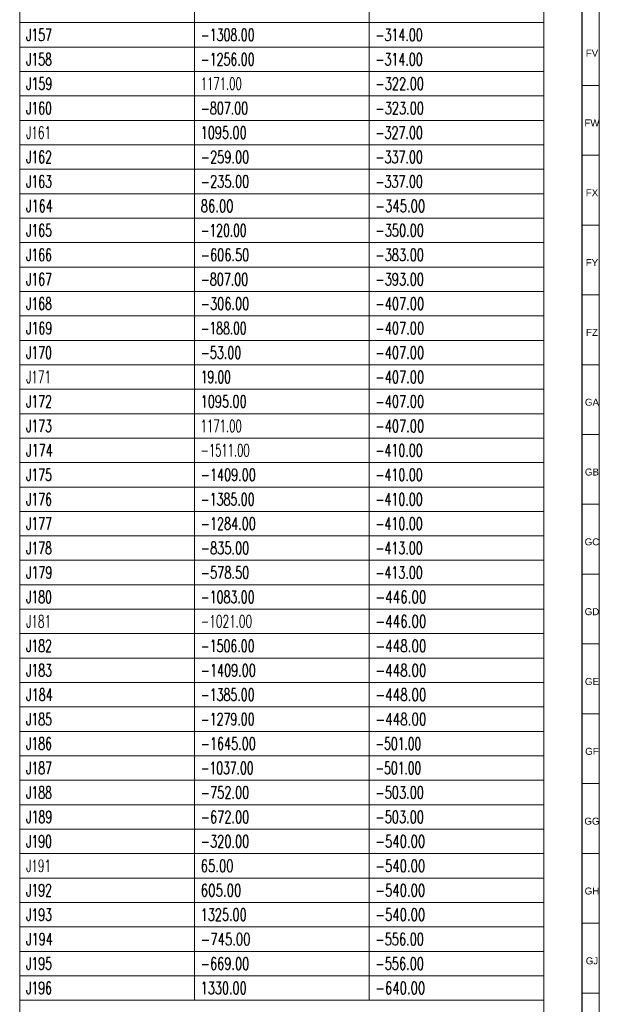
# Model space of a CAD drawing. Header units: millimetres. Extents: x -34 to 6620, y -230 to 4700.
# Tile 182 of 216: x 6452 to 6618, y 1147 to 1429. Entities that reach past the tile are written whole.
import ezdxf

# ---------------------------------------------------------------- set-up
doc = ezdxf.new("R2010")
doc.units = ezdxf.units.MM
doc.layers.add('1', color=7, linetype='Continuous', true_color=0xffffff)
doc.styles.add('Arial Unicode MS', font='Arial Unicode MS')
doc.styles.add('latin_extended', font='simplex.shx')

# ---------------------------------------------------------------- blocks, each defined once
blk = doc.blocks.new('TabularNote4')
at = {"layer": '1', "color": 163, "linetype": 'Continuous', "lineweight": 18}
for p, q in [((6452.106456, 1434.962114), (6452.106456, 1427.962114)), ((6502.106456, 1434.962114), (6502.106456, 1427.962114)), ((6552.106456, 1434.962114), (6552.106456, 1427.962114)), ((6602.106456, 1434.962114), (6602.106456, 1427.962114)), ((6452.106456, 1427.962114), (6502.106456, 1427.962114)), ((6452.106456, 1427.962114), (6452.106456, 1420.962114)), ((6502.106456, 1427.962114), (6552.106456, 1427.962114)), ((6502.106456, 1427.962114), (6502.106456, 1420.962114)), ((6552.106456, 1427.962114), (6602.106456, 1427.962114)), ((6552.106456, 1427.962114), (6552.106456, 1420.962114)), ((6602.106456, 1427.962114), (6602.106456, 1420.962114)), ((6452.106456, 1420.962114), (6502.106456, 1420.962114)), ((6452.106456, 1420.962114), (6452.106456, 1413.962114)), ((6502.106456, 1420.962114), (6552.106456, 1420.962114)), ((6502.106456, 1420.962114), (6502.106456, 1413.962114)), ((6552.106456, 1420.962114), (6602.106456, 1420.962114)), ((6552.106456, 1420.962114), (6552.106456, 1413.962114)), ((6602.106456, 1420.962114), (6602.106456, 1413.962114)), ((6452.106456, 1413.962114), (6502.106456, 1413.962114)), ((6452.106456, 1413.962114), (6452.106456, 1406.962114)), ((6502.106456, 1413.962114), (6552.106456, 1413.962114)), ((6502.106456, 1413.962114), (6502.106456, 1406.962114)), ((6552.106456, 1413.962114), (6602.106456, 1413.962114)), ((6552.106456, 1413.962114), (6552.106456, 1406.962114)), ((6602.106456, 1413.962114), (6602.106456, 1406.962114)), ((6452.106456, 1406.962114), (6502.106456, 1406.962114)), ((6452.106456, 1406.962114), (6452.106456, 1399.962114)), ((6502.106456, 1406.962114), (6552.106456, 1406.962114)), ((6502.106456, 1406.962114), (6502.106456, 1399.962114)), ((6552.106456, 1406.962114), (6602.106456, 1406.962114)), ((6552.106456, 1406.962114), (6552.106456, 1399.962114)), ((6602.106456, 1406.962114), (6602.106456, 1399.962114)), ((6452.106456, 1399.962114), (6502.106456, 1399.962114)), ((6452.106456, 1399.962114), (6452.106456, 1392.962114)), ((6502.106456, 1399.962114), (6552.106456, 1399.962114)), ((6502.106456, 1399.962114), (6502.106456, 1392.962114)), ((6552.106456, 1399.962114), (6602.106456, 1399.962114)), ((6552.106456, 1399.962114), (6552.106456, 1392.962114)), ((6602.106456, 1399.962114), (6602.106456, 1392.962114)), ((6452.106456, 1392.962114), (6502.106456, 1392.962114)), ((6452.106456, 1392.962114), (6452.106456, 1385.962114)), ((6502.106456, 1392.962114), (6552.106456, 1392.962114)), ((6502.106456, 1392.962114), (6502.106456, 1385.962114)), ((6552.106456, 1392.962114), (6602.106456, 1392.962114)), ((6552.106456, 1392.962114), (6552.106456, 1385.962114)), ((6602.106456, 1392.962114), (6602.106456, 1385.962114)), ((6452.106456, 1385.962114), (6502.106456, 1385.962114)), ((6452.106456, 1385.962114), (6452.106456, 1378.962114)), ((6502.106456, 1385.962114), (6552.106456, 1385.962114)), ((6502.106456, 1385.962114), (6502.106456, 1378.962114)), ((6552.106456, 1385.962114), (6602.106456, 1385.962114)), ((6552.106456, 1385.962114), (6552.106456, 1378.962114)), ((6602.106456, 1385.962114), (6602.106456, 1378.962114)), ((6452.106456, 1378.962114), (6502.106456, 1378.962114)), ((6452.106456, 1378.962114), (6452.106456, 1371.962114)), ((6502.106456, 1378.962114), (6552.106456, 1378.962114)), ((6502.106456, 1378.962114), (6502.106456, 1371.962114)), ((6552.106456, 1378.962114), (6602.106456, 1378.962114)), ((6552.106456, 1378.962114), (6552.106456, 1371.962114)), ((6602.106456, 1378.962114), (6602.106456, 1371.962114)), ((6452.106456, 1371.962114), (6502.106456, 1371.962114)), ((6452.106456, 1371.962114), (6452.106456, 1364.962114)), ((6502.106456, 1371.962114), (6552.106456, 1371.962114)), ((6502.106456, 1371.962114), (6502.106456, 1364.962114)), ((6552.106456, 1371.962114), (6602.106456, 1371.962114)), ((6552.106456, 1371.962114), (6552.106456, 1364.962114)), ((6602.106456, 1371.962114), (6602.106456, 1364.962114)), ((6452.106456, 1364.962114), (6502.106456, 1364.962114)), ((6452.106456, 1364.962114), (6452.106456, 1357.962114)), ((6502.106456, 1364.962114), (6552.106456, 1364.962114)), ((6502.106456, 1364.962114), (6502.106456, 1357.962114)), ((6552.106456, 1364.962114), (6602.106456, 1364.962114)), ((6552.106456, 1364.962114), (6552.106456, 1357.962114)), ((6602.106456, 1364.962114), (6602.106456, 1357.962114)), ((6452.106456, 1357.962114), (6502.106456, 1357.962114)), ((6452.106456, 1357.962114), (6452.106456, 1350.962114)), ((6502.106456, 1357.962114), (6552.106456, 1357.962114)), ((6502.106456, 1357.962114), (6502.106456, 1350.962114)), ((6552.106456, 1357.962114), (6602.106456, 1357.962114)), ((6552.106456, 1357.962114), (6552.106456, 1350.962114)), ((6602.106456, 1357.962114), (6602.106456, 1350.962114)), ((6452.106456, 1350.962114), (6502.106456, 1350.962114)), ((6452.106456, 1350.962114), (6452.106456, 1343.962114)), ((6502.106456, 1350.962114), (6552.106456, 1350.962114)), ((6502.106456, 1350.962114), (6502.106456, 1343.962114)), ((6552.106456, 1350.962114), (6602.106456, 1350.962114)), ((6552.106456, 1350.962114), (6552.106456, 1343.962114)), ((6602.106456, 1350.962114), (6602.106456, 1343.962114)), ((6452.106456, 1343.962114), (6502.106456, 1343.962114)), ((6452.106456, 1343.962114), (6452.106456, 1336.962114)), ((6502.106456, 1343.962114), (6552.106456, 1343.962114)), ((6502.106456, 1343.962114), (6502.106456, 1336.962114)), ((6552.106456, 1343.962114), (6602.106456, 1343.962114)), ((6552.106456, 1343.962114), (6552.106456, 1336.962114)), ((6602.106456, 1343.962114), (6602.106456, 1336.962114)), ((6452.106456, 1336.962114), (6502.106456, 1336.962114)), ((6452.106456, 1336.962114), (6452.106456, 1329.962114)), ((6502.106456, 1336.962114), (6552.106456, 1336.962114)), ((6502.106456, 1336.962114), (6502.106456, 1329.962114)), ((6552.106456, 1336.962114), (6602.106456, 1336.962114)), ((6552.106456, 1336.962114), (6552.106456, 1329.962114)), ((6602.106456, 1336.962114), (6602.106456, 1329.962114)), ((6452.106456, 1329.962114), (6502.106456, 1329.962114)), ((6452.106456, 1329.962114), (6452.106456, 1322.962114)), ((6502.106456, 1329.962114), (6552.106456, 1329.962114)), ((6502.106456, 1329.962114), (6502.106456, 1322.962114)), ((6552.106456, 1329.962114), (6602.106456, 1329.962114)), ((6552.106456, 1329.962114), (6552.106456, 1322.962114)), ((6602.106456, 1329.962114), (6602.106456, 1322.962114)), ((6452.106456, 1322.962114), (6502.106456, 1322.962114)), ((6452.106456, 1322.962114), (6452.106456, 1315.962114)), ((6502.106456, 1322.962114), (6552.106456, 1322.962114)), ((6502.106456, 1322.962114), (6502.106456, 1315.962114)), ((6552.106456, 1322.962114), (6602.106456, 1322.962114)), ((6552.106456, 1322.962114), (6552.106456, 1315.962114)), ((6602.106456, 1322.962114), (6602.106456, 1315.962114)), ((6452.106456, 1315.962114), (6502.106456, 1315.962114)), ((6452.106456, 1315.962114), (6452.106456, 1308.962114)), ((6502.106456, 1315.962114), (6552.106456, 1315.962114)), ((6502.106456, 1315.962114), (6502.106456, 1308.962114)), ((6552.106456, 1315.962114), (6602.106456, 1315.962114)), ((6552.106456, 1315.962114), (6552.106456, 1308.962114)), ((6602.106456, 1315.962114), (6602.106456, 1308.962114)), ((6452.106456, 1308.962114), (6502.106456, 1308.962114)), ((6452.106456, 1308.962114), (6452.106456, 1301.962114)), ((6502.106456, 1308.962114), (6552.106456, 1308.962114)), ((6502.106456, 1308.962114), (6502.106456, 1301.962114)), ((6552.106456, 1308.962114), (6602.106456, 1308.962114)), ((6552.106456, 1308.962114), (6552.106456, 1301.962114)), ((6602.106456, 1308.962114), (6602.106456, 1301.962114)), ((6452.106456, 1301.962114), (6502.106456, 1301.962114)), ((6452.106456, 1301.962114), (6452.106456, 1294.962114)), ((6502.106456, 1301.962114), (6552.106456, 1301.962114)), ((6502.106456, 1301.962114), (6502.106456, 1294.962114)), ((6552.106456, 1301.962114), (6602.106456, 1301.962114)), ((6552.106456, 1301.962114), (6552.106456, 1294.962114)), ((6602.106456, 1301.962114), (6602.106456, 1294.962114)), ((6452.106456, 1294.962114), (6502.106456, 1294.962114)), ((6452.106456, 1294.962114), (6452.106456, 1287.962114)), ((6502.106456, 1294.962114), (6552.106456, 1294.962114)), ((6502.106456, 1294.962114), (6502.106456, 1287.962114)), ((6552.106456, 1294.962114), (6602.106456, 1294.962114)), ((6552.106456, 1294.962114), (6552.106456, 1287.962114)), ((6602.106456, 1294.962114), (6602.106456, 1287.962114)), ((6452.106456, 1287.962114), (6502.106456, 1287.962114)), ((6452.106456, 1287.962114), (6452.106456, 1280.962114)), ((6502.106456, 1287.962114), (6552.106456, 1287.962114)), ((6502.106456, 1287.962114), (6502.106456, 1280.962114)), ((6552.106456, 1287.962114), (6602.106456, 1287.962114)), ((6552.106456, 1287.962114), (6552.106456, 1280.962114)), ((6602.106456, 1287.962114), (6602.106456, 1280.962114)), ((6452.106456, 1280.962114), (6502.106456, 1280.962114)), ((6452.106456, 1280.962114), (6452.106456, 1273.962114)), ((6502.106456, 1280.962114), (6552.106456, 1280.962114)), ((6502.106456, 1280.962114), (6502.106456, 1273.962114)), ((6552.106456, 1280.962114), (6602.106456, 1280.962114)), ((6552.106456, 1280.962114), (6552.106456, 1273.962114)), ((6602.106456, 1280.962114), (6602.106456, 1273.962114)), ((6452.106456, 1273.962114), (6502.106456, 1273.962114)), ((6452.106456, 1273.962114), (6452.106456, 1266.962114)), ((6502.106456, 1273.962114), (6552.106456, 1273.962114)), ((6502.106456, 1273.962114), (6502.106456, 1266.962114)), ((6552.106456, 1273.962114), (6602.106456, 1273.962114)), ((6552.106456, 1273.962114), (6552.106456, 1266.962114)), ((6602.106456, 1273.962114), (6602.106456, 1266.962114)), ((6452.106456, 1266.962114), (6502.106456, 1266.962114)), ((6452.106456, 1266.962114), (6452.106456, 1259.962114)), ((6502.106456, 1266.962114), (6552.106456, 1266.962114)), ((6502.106456, 1266.962114), (6502.106456, 1259.962114)), ((6552.106456, 1266.962114), (6602.106456, 1266.962114)), ((6552.106456, 1266.962114), (6552.106456, 1259.962114)), ((6602.106456, 1266.962114), (6602.106456, 1259.962114)), ((6452.106456, 1259.962114), (6502.106456, 1259.962114)), ((6452.106456, 1259.962114), (6452.106456, 1252.962114)), ((6502.106456, 1259.962114), (6552.106456, 1259.962114)), ((6502.106456, 1259.962114), (6502.106456, 1252.962114)), ((6552.106456, 1259.962114), (6602.106456, 1259.962114)), ((6552.106456, 1259.962114), (6552.106456, 1252.962114)), ((6602.106456, 1259.962114), (6602.106456, 1252.962114)), ((6452.106456, 1252.962114), (6502.106456, 1252.962114)), ((6452.106456, 1252.962114), (6452.106456, 1245.962114)), ((6502.106456, 1252.962114), (6552.106456, 1252.962114)), ((6502.106456, 1252.962114), (6502.106456, 1245.962114)), ((6552.106456, 1252.962114), (6602.106456, 1252.962114)), ((6552.106456, 1252.962114), (6552.106456, 1245.962114)), ((6602.106456, 1252.962114), (6602.106456, 1245.962114)), ((6452.106456, 1245.962114), (6502.106456, 1245.962114)), ((6452.106456, 1245.962114), (6452.106456, 1238.962114)), ((6502.106456, 1245.962114), (6552.106456, 1245.962114)), ((6502.106456, 1245.962114), (6502.106456, 1238.962114)), ((6552.106456, 1245.962114), (6602.106456, 1245.962114)), ((6552.106456, 1245.962114), (6552.106456, 1238.962114)), ((6602.106456, 1245.962114), (6602.106456, 1238.962114)), ((6452.106456, 1238.962114), (6502.106456, 1238.962114)), ((6452.106456, 1238.962114), (6452.106456, 1231.962114)), ((6502.106456, 1238.962114), (6552.106456, 1238.962114)), ((6502.106456, 1238.962114), (6502.106456, 1231.962114)), ((6552.106456, 1238.962114), (6602.106456, 1238.962114)), ((6552.106456, 1238.962114), (6552.106456, 1231.962114)), ((6602.106456, 1238.962114), (6602.106456, 1231.962114)), ((6452.106456, 1231.962114), (6502.106456, 1231.962114)), ((6452.106456, 1231.962114), (6452.106456, 1224.962114)), ((6502.106456, 1231.962114), (6552.106456, 1231.962114)), ((6502.106456, 1231.962114), (6502.106456, 1224.962114)), ((6552.106456, 1231.962114), (6602.106456, 1231.962114)), ((6552.106456, 1231.962114), (6552.106456, 1224.962114)), ((6602.106456, 1231.962114), (6602.106456, 1224.962114)), ((6452.106456, 1224.962114), (6502.106456, 1224.962114)), ((6452.106456, 1224.962114), (6452.106456, 1217.962114)), ((6502.106456, 1224.962114), (6552.106456, 1224.962114)), ((6502.106456, 1224.962114), (6502.106456, 1217.962114)), ((6552.106456, 1224.962114), (6602.106456, 1224.962114)), ((6552.106456, 1224.962114), (6552.106456, 1217.962114)), ((6602.106456, 1224.962114), (6602.106456, 1217.962114)), ((6452.106456, 1217.962114), (6502.106456, 1217.962114)), ((6452.106456, 1217.962114), (6452.106456, 1210.962114)), ((6502.106456, 1217.962114), (6552.106456, 1217.962114)), ((6502.106456, 1217.962114), (6502.106456, 1210.962114)), ((6552.106456, 1217.962114), (6602.106456, 1217.962114)), ((6552.106456, 1217.962114), (6552.106456, 1210.962114)), ((6602.106456, 1217.962114), (6602.106456, 1210.962114)), ((6452.106456, 1210.962114), (6502.106456, 1210.962114)), ((6452.106456, 1210.962114), (6452.106456, 1203.962114)), ((6502.106456, 1210.962114), (6552.106456, 1210.962114)), ((6502.106456, 1210.962114), (6502.106456, 1203.962114)), ((6552.106456, 1210.962114), (6602.106456, 1210.962114)), ((6552.106456, 1210.962114), (6552.106456, 1203.962114)), ((6602.106456, 1210.962114), (6602.106456, 1203.962114)), ((6452.106456, 1203.962114), (6502.106456, 1203.962114)), ((6452.106456, 1203.962114), (6452.106456, 1196.962114)), ((6502.106456, 1203.962114), (6552.106456, 1203.962114)), ((6502.106456, 1203.962114), (6502.106456, 1196.962114)), ((6552.106456, 1203.962114), (6602.106456, 1203.962114)), ((6552.106456, 1203.962114), (6552.106456, 1196.962114)), ((6602.106456, 1203.962114), (6602.106456, 1196.962114)), ((6452.106456, 1196.962114), (6502.106456, 1196.962114)), ((6452.106456, 1196.962114), (6452.106456, 1189.962114)), ((6502.106456, 1196.962114), (6552.106456, 1196.962114)), ((6502.106456, 1196.962114), (6502.106456, 1189.962114)), ((6552.106456, 1196.962114), (6602.106456, 1196.962114)), ((6552.106456, 1196.962114), (6552.106456, 1189.962114)), ((6602.106456, 1196.962114), (6602.106456, 1189.962114)), ((6452.106456, 1189.962114), (6502.106456, 1189.962114)), ((6452.106456, 1189.962114), (6452.106456, 1182.962114)), ((6502.106456, 1189.962114), (6552.106456, 1189.962114)), ((6502.106456, 1189.962114), (6502.106456, 1182.962114)), ((6552.106456, 1189.962114), (6602.106456, 1189.962114)), ((6552.106456, 1189.962114), (6552.106456, 1182.962114)), ((6602.106456, 1189.962114), (6602.106456, 1182.962114)), ((6452.106456, 1182.962114), (6502.106456, 1182.962114)), ((6452.106456, 1182.962114), (6452.106456, 1175.962114)), ((6502.106456, 1182.962114), (6552.106456, 1182.962114)), ((6502.106456, 1182.962114), (6502.106456, 1175.962114)), ((6552.106456, 1182.962114), (6602.106456, 1182.962114)), ((6552.106456, 1182.962114), (6552.106456, 1175.962114)), ((6602.106456, 1182.962114), (6602.106456, 1175.962114)), ((6452.106456, 1175.962114), (6502.106456, 1175.962114)), ((6452.106456, 1175.962114), (6452.106456, 1168.962114)), ((6502.106456, 1175.962114), (6552.106456, 1175.962114)), ((6502.106456, 1175.962114), (6502.106456, 1168.962114)), ((6552.106456, 1175.962114), (6602.106456, 1175.962114)), ((6552.106456, 1175.962114), (6552.106456, 1168.962114)), ((6602.106456, 1175.962114), (6602.106456, 1168.962114)), ((6452.106456, 1168.962114), (6502.106456, 1168.962114)), ((6452.106456, 1168.962114), (6452.106456, 1161.962114)), ((6502.106456, 1168.962114), (6552.106456, 1168.962114)), ((6502.106456, 1168.962114), (6502.106456, 1161.962114)), ((6552.106456, 1168.962114), (6602.106456, 1168.962114)), ((6552.106456, 1168.962114), (6552.106456, 1161.962114)), ((6602.106456, 1168.962114), (6602.106456, 1161.962114)), ((6452.106456, 1161.962114), (6502.106456, 1161.962114)), ((6452.106456, 1161.962114), (6452.106456, 1154.962114)), ((6502.106456, 1161.962114), (6552.106456, 1161.962114)), ((6502.106456, 1161.962114), (6502.106456, 1154.962114)), ((6552.106456, 1161.962114), (6602.106456, 1161.962114)), ((6552.106456, 1161.962114), (6552.106456, 1154.962114)), ((6602.106456, 1161.962114), (6602.106456, 1154.962114)), ((6452.106456, 1154.962114), (6502.106456, 1154.962114)), ((6452.106456, 1154.962114), (6452.106456, 1147.962114)), ((6502.106456, 1154.962114), (6552.106456, 1154.962114)), ((6502.106456, 1154.962114), (6502.106456, 1147.962114)), ((6552.106456, 1154.962114), (6602.106456, 1154.962114)), ((6552.106456, 1154.962114), (6552.106456, 1147.962114)), ((6602.106456, 1154.962114), (6602.106456, 1147.962114)), ((6452.106456, 1147.962114), (6502.106456, 1147.962114)), ((6452.106456, 1147.962114), (6452.106456, 1139.212114)), ((6502.106456, 1147.962114), (6552.106456, 1147.962114)), ((6552.106456, 1147.962114), (6602.106456, 1147.962114)), ((6602.106456, 1147.962114), (6602.106456, 1139.212114))]:
    blk.add_line(p, q, dxfattribs=at)
at = {"layer": '1', "color": 2, "linetype": 'Continuous', "lineweight": 13, "char_height": 3.5, "attachment_point": 4, "line_spacing_factor": 0.963855, "style": 'latin_extended'}
for s, insert in [('\\W0.6473;J157', (6453.923956, 1424.462114)), ('\\W0.6584;-1308.00', (6503.923956, 1424.462114)), ('\\W0.6637;-314.00', (6553.923956, 1424.462114)), ('\\W0.6473;J158', (6453.923956, 1417.462114)), ('\\W0.6584;-1256.00', (6503.923956, 1417.462114)), ('\\W0.6637;-314.00', (6553.923956, 1417.462114)), ('\\W0.6563;J159', (6453.923956, 1410.462114)), ('\\W0.6020;1171.00', (6503.923956, 1410.462114)), ('\\W0.6809;-322.00', (6553.923956, 1410.462114)), ('\\W0.6473;J160', (6453.923956, 1403.462114)), ('\\W0.6661;-807.00', (6503.923956, 1403.462114)), ('\\W0.6809;-323.00', (6553.923956, 1403.462114)), ('\\W0.6318;J161', (6453.923956, 1396.462114)), ('\\W0.6743;1095.00', (6503.923956, 1396.462114)), ('\\W0.6661;-327.00', (6553.923956, 1396.462114)), ('\\W0.6473;J162', (6453.923956, 1389.462114)), ('\\W0.6809;-259.00', (6503.923956, 1389.462114)), ('\\W0.6661;-337.00', (6553.923956, 1389.462114)), ('\\W0.6473;J163', (6453.923956, 1382.462114)), ('\\W0.6809;-235.00', (6503.923956, 1382.462114)), ('\\W0.6661;-337.00', (6553.923956, 1382.462114)), ('\\W0.6696;J164', (6453.923956, 1375.462114)), ('\\W0.6940;86.00', (6503.923956, 1375.462114)), ('\\W0.6982;-345.00', (6553.923956, 1375.462114)), ('\\W0.6473;J165', (6453.923956, 1368.462114)), ('\\W0.6439;-120.00', (6503.923956, 1368.462114)), ('\\W0.6809;-350.00', (6553.923956, 1368.462114)), ('\\W0.6473;J166', (6453.923956, 1361.462114)), ('\\W0.6809;-606.50', (6503.923956, 1361.462114)), ('\\W0.6809;-383.00', (6553.923956, 1361.462114)), ('\\W0.6473;J167', (6453.923956, 1354.462114)), ('\\W0.6661;-807.00', (6503.923956, 1354.462114)), ('\\W0.6809;-393.00', (6553.923956, 1354.462114)), ('\\W0.6473;J168', (6453.923956, 1347.462114)), ('\\W0.6809;-306.00', (6503.923956, 1347.462114)), ('\\W0.6834;-407.00', (6553.923956, 1347.462114)), ('\\W0.6563;J169', (6453.923956, 1340.462114)), ('\\W0.6439;-188.00', (6503.923956, 1340.462114)), ('\\W0.6834;-407.00', (6553.923956, 1340.462114)), ('\\W0.6473;J170', (6453.923956, 1333.462114)), ('\\W0.6679;-53.00', (6503.923956, 1333.462114)), ('\\W0.6834;-407.00', (6553.923956, 1333.462114)), ('\\W0.6412;19.00', (6503.923956, 1326.462114)), ('\\W0.6834;-407.00', (6553.923956, 1326.462114)), ('\\W0.6318;J171', (6453.923956, 1326.462114)), ('\\W0.6473;J172', (6453.923956, 1319.462114)), ('\\W0.6743;1095.00', (6503.923956, 1319.462114)), ('\\W0.6834;-407.00', (6553.923956, 1319.462114)), ('\\W0.6473;J173', (6453.923956, 1312.462114)), ('\\W0.6020;1171.00', (6503.923956, 1312.462114)), ('\\W0.6834;-407.00', (6553.923956, 1312.462114)), ('\\W0.6696;J174', (6453.923956, 1305.462114)), ('\\W0.5983;-1511.00', (6503.923956, 1305.462114)), ('\\W0.6637;-410.00', (6553.923956, 1305.462114)), ('\\W0.6473;J175', (6453.923956, 1298.462114)), ('\\W0.6734;-1409.00', (6503.923956, 1298.462114)), ('\\W0.6637;-410.00', (6553.923956, 1298.462114)), ('\\W0.6473;J176', (6453.923956, 1291.462114)), ('\\W0.6584;-1385.00', (6503.923956, 1291.462114)), ('\\W0.6637;-410.00', (6553.923956, 1291.462114)), ('\\W0.6473;J177', (6453.923956, 1284.462114)), ('\\W0.6734;-1284.00', (6503.923956, 1284.462114)), ('\\W0.6637;-410.00', (6553.923956, 1284.462114)), ('\\W0.6473;J178', (6453.923956, 1277.462114)), ('\\W0.6809;-835.00', (6503.923956, 1277.462114)), ('\\W0.6637;-413.00', (6553.923956, 1277.462114)), ('\\W0.6563;J179', (6453.923956, 1270.462114)), ('\\W0.6809;-578.50', (6503.923956, 1270.462114)), ('\\W0.6637;-413.00', (6553.923956, 1270.462114)), ('\\W0.6473;J180', (6453.923956, 1263.462114)), ('\\W0.6584;-1083.00', (6503.923956, 1263.462114)), ('\\W0.7155;-446.00', (6553.923956, 1263.462114)), ('\\W0.6318;J181', (6453.923956, 1256.462114)), ('\\W0.6284;-1021.00', (6503.923956, 1256.462114)), ('\\W0.7155;-446.00', (6553.923956, 1256.462114)), ('\\W0.6473;J182', (6453.923956, 1249.462114)), ('\\W0.6584;-1506.00', (6503.923956, 1249.462114)), ('\\W0.7155;-448.00', (6553.923956, 1249.462114)), ('\\W0.6473;J183', (6453.923956, 1242.462114)), ('\\W0.6734;-1409.00', (6503.923956, 1242.462114)), ('\\W0.7155;-448.00', (6553.923956, 1242.462114)), ('\\W0.6696;J184', (6453.923956, 1235.462114)), ('\\W0.6584;-1385.00', (6503.923956, 1235.462114)), ('\\W0.7155;-448.00', (6553.923956, 1235.462114)), ('\\W0.6473;J185', (6453.923956, 1228.462114)), ('\\W0.6584;-1279.00', (6503.923956, 1228.462114)), ('\\W0.7155;-448.00', (6553.923956, 1228.462114)), ('\\W0.6473;J186', (6453.923956, 1221.462114)), ('\\W0.6734;-1645.00', (6503.923956, 1221.462114)), ('\\W0.6439;-501.00', (6553.923956, 1221.462114)), ('\\W0.6473;J187', (6453.923956, 1214.462114)), ('\\W0.6455;-1037.00', (6503.923956, 1214.462114)), ('\\W0.6439;-501.00', (6553.923956, 1214.462114)), ('\\W0.6473;J188', (6453.923956, 1207.462114)), ('\\W0.6809;-752.00', (6503.923956, 1207.462114)), ('\\W0.6809;-503.00', (6553.923956, 1207.462114)), ('\\W0.6563;J189', (6453.923956, 1200.462114)), ('\\W0.6809;-672.00', (6503.923956, 1200.462114)), ('\\W0.6809;-503.00', (6553.923956, 1200.462114)), ('\\W0.6473;J190', (6453.923956, 1193.462114)), ('\\W0.6809;-320.00', (6503.923956, 1193.462114)), ('\\W0.6982;-540.00', (6553.923956, 1193.462114)), ('\\W0.6318;J191', (6453.923956, 1186.462114)), ('\\W0.6940;65.00', (6503.923956, 1186.462114)), ('\\W0.6982;-540.00', (6553.923956, 1186.462114)), ('\\W0.6473;J192', (6453.923956, 1179.462114)), ('\\W0.7053;605.00', (6503.923956, 1179.462114)), ('\\W0.6982;-540.00', (6553.923956, 1179.462114)), ('\\W0.6473;J193', (6453.923956, 1172.462114)), ('\\W0.6743;1325.00', (6503.923956, 1172.462114)), ('\\W0.6982;-540.00', (6553.923956, 1172.462114)), ('\\W0.6696;J194', (6453.923956, 1165.462114)), ('\\W0.6982;-745.00', (6503.923956, 1165.462114)), ('\\W0.6809;-556.00', (6553.923956, 1165.462114)), ('\\W0.6473;J195', (6453.923956, 1158.462114)), ('\\W0.6809;-669.00', (6503.923956, 1158.462114)), ('\\W0.6809;-556.00', (6553.923956, 1158.462114)), ('\\W0.6473;J196', (6453.923956, 1151.462114)), ('\\W0.6743;1330.00', (6503.923956, 1151.462114)), ('\\W0.6982;-640.00', (6553.923956, 1151.462114))]:
    blk.add_mtext(s, dxfattribs=dict(at, insert=insert))
blk = doc.blocks.new('TabularNote6')
at = {"layer": '1', "color": 163, "linetype": 'Continuous', "lineweight": 18}
for p, q in [((6452.106456, 1434.962114), (6452.106456, 1427.962114)), ((6502.106456, 1434.962114), (6502.106456, 1427.962114)), ((6552.106456, 1434.962114), (6552.106456, 1427.962114)), ((6602.106456, 1434.962114), (6602.106456, 1427.962114)), ((6452.106456, 1427.962114), (6502.106456, 1427.962114)), ((6452.106456, 1427.962114), (6452.106456, 1420.962114)), ((6502.106456, 1427.962114), (6552.106456, 1427.962114)), ((6502.106456, 1427.962114), (6502.106456, 1420.962114)), ((6552.106456, 1427.962114), (6602.106456, 1427.962114)), ((6552.106456, 1427.962114), (6552.106456, 1420.962114)), ((6602.106456, 1427.962114), (6602.106456, 1420.962114)), ((6452.106456, 1420.962114), (6502.106456, 1420.962114)), ((6452.106456, 1420.962114), (6452.106456, 1413.962114)), ((6502.106456, 1420.962114), (6552.106456, 1420.962114)), ((6502.106456, 1420.962114), (6502.106456, 1413.962114)), ((6552.106456, 1420.962114), (6602.106456, 1420.962114)), ((6552.106456, 1420.962114), (6552.106456, 1413.962114)), ((6602.106456, 1420.962114), (6602.106456, 1413.962114)), ((6452.106456, 1413.962114), (6502.106456, 1413.962114)), ((6452.106456, 1413.962114), (6452.106456, 1406.962114)), ((6502.106456, 1413.962114), (6552.106456, 1413.962114)), ((6502.106456, 1413.962114), (6502.106456, 1406.962114)), ((6552.106456, 1413.962114), (6602.106456, 1413.962114)), ((6552.106456, 1413.962114), (6552.106456, 1406.962114)), ((6602.106456, 1413.962114), (6602.106456, 1406.962114)), ((6452.106456, 1406.962114), (6502.106456, 1406.962114)), ((6452.106456, 1406.962114), (6452.106456, 1399.962114)), ((6502.106456, 1406.962114), (6552.106456, 1406.962114)), ((6502.106456, 1406.962114), (6502.106456, 1399.962114)), ((6552.106456, 1406.962114), (6602.106456, 1406.962114)), ((6552.106456, 1406.962114), (6552.106456, 1399.962114)), ((6602.106456, 1406.962114), (6602.106456, 1399.962114)), ((6452.106456, 1399.962114), (6502.106456, 1399.962114)), ((6452.106456, 1399.962114), (6452.106456, 1392.962114)), ((6502.106456, 1399.962114), (6552.106456, 1399.962114)), ((6502.106456, 1399.962114), (6502.106456, 1392.962114)), ((6552.106456, 1399.962114), (6602.106456, 1399.962114)), ((6552.106456, 1399.962114), (6552.106456, 1392.962114)), ((6602.106456, 1399.962114), (6602.106456, 1392.962114)), ((6452.106456, 1392.962114), (6502.106456, 1392.962114)), ((6452.106456, 1392.962114), (6452.106456, 1385.962114)), ((6502.106456, 1392.962114), (6552.106456, 1392.962114)), ((6502.106456, 1392.962114), (6502.106456, 1385.962114)), ((6552.106456, 1392.962114), (6602.106456, 1392.962114)), ((6552.106456, 1392.962114), (6552.106456, 1385.962114)), ((6602.106456, 1392.962114), (6602.106456, 1385.962114)), ((6452.106456, 1385.962114), (6502.106456, 1385.962114)), ((6452.106456, 1385.962114), (6452.106456, 1378.962114)), ((6502.106456, 1385.962114), (6552.106456, 1385.962114)), ((6502.106456, 1385.962114), (6502.106456, 1378.962114)), ((6552.106456, 1385.962114), (6602.106456, 1385.962114)), ((6552.106456, 1385.962114), (6552.106456, 1378.962114)), ((6602.106456, 1385.962114), (6602.106456, 1378.962114)), ((6452.106456, 1378.962114), (6502.106456, 1378.962114)), ((6452.106456, 1378.962114), (6452.106456, 1371.962114)), ((6502.106456, 1378.962114), (6552.106456, 1378.962114)), ((6502.106456, 1378.962114), (6502.106456, 1371.962114)), ((6552.106456, 1378.962114), (6602.106456, 1378.962114)), ((6552.106456, 1378.962114), (6552.106456, 1371.962114)), ((6602.106456, 1378.962114), (6602.106456, 1371.962114)), ((6452.106456, 1371.962114), (6502.106456, 1371.962114)), ((6452.106456, 1371.962114), (6452.106456, 1364.962114)), ((6502.106456, 1371.962114), (6552.106456, 1371.962114)), ((6502.106456, 1371.962114), (6502.106456, 1364.962114)), ((6552.106456, 1371.962114), (6602.106456, 1371.962114)), ((6552.106456, 1371.962114), (6552.106456, 1364.962114)), ((6602.106456, 1371.962114), (6602.106456, 1364.962114)), ((6452.106456, 1364.962114), (6502.106456, 1364.962114)), ((6452.106456, 1364.962114), (6452.106456, 1357.962114)), ((6502.106456, 1364.962114), (6552.106456, 1364.962114)), ((6502.106456, 1364.962114), (6502.106456, 1357.962114)), ((6552.106456, 1364.962114), (6602.106456, 1364.962114)), ((6552.106456, 1364.962114), (6552.106456, 1357.962114)), ((6602.106456, 1364.962114), (6602.106456, 1357.962114)), ((6452.106456, 1357.962114), (6502.106456, 1357.962114)), ((6452.106456, 1357.962114), (6452.106456, 1350.962114)), ((6502.106456, 1357.962114), (6552.106456, 1357.962114)), ((6502.106456, 1357.962114), (6502.106456, 1350.962114)), ((6552.106456, 1357.962114), (6602.106456, 1357.962114)), ((6552.106456, 1357.962114), (6552.106456, 1350.962114)), ((6602.106456, 1357.962114), (6602.106456, 1350.962114)), ((6452.106456, 1350.962114), (6502.106456, 1350.962114)), ((6452.106456, 1350.962114), (6452.106456, 1343.962114)), ((6502.106456, 1350.962114), (6552.106456, 1350.962114)), ((6502.106456, 1350.962114), (6502.106456, 1343.962114)), ((6552.106456, 1350.962114), (6602.106456, 1350.962114)), ((6552.106456, 1350.962114), (6552.106456, 1343.962114)), ((6602.106456, 1350.962114), (6602.106456, 1343.962114)), ((6452.106456, 1343.962114), (6502.106456, 1343.962114)), ((6452.106456, 1343.962114), (6452.106456, 1336.962114)), ((6502.106456, 1343.962114), (6552.106456, 1343.962114)), ((6502.106456, 1343.962114), (6502.106456, 1336.962114)), ((6552.106456, 1343.962114), (6602.106456, 1343.962114)), ((6552.106456, 1343.962114), (6552.106456, 1336.962114)), ((6602.106456, 1343.962114), (6602.106456, 1336.962114)), ((6452.106456, 1336.962114), (6502.106456, 1336.962114)), ((6452.106456, 1336.962114), (6452.106456, 1329.962114)), ((6502.106456, 1336.962114), (6552.106456, 1336.962114)), ((6502.106456, 1336.962114), (6502.106456, 1329.962114)), ((6552.106456, 1336.962114), (6602.106456, 1336.962114)), ((6552.106456, 1336.962114), (6552.106456, 1329.962114)), ((6602.106456, 1336.962114), (6602.106456, 1329.962114)), ((6452.106456, 1329.962114), (6502.106456, 1329.962114)), ((6452.106456, 1329.962114), (6452.106456, 1322.962114)), ((6502.106456, 1329.962114), (6552.106456, 1329.962114)), ((6502.106456, 1329.962114), (6502.106456, 1322.962114)), ((6552.106456, 1329.962114), (6602.106456, 1329.962114)), ((6552.106456, 1329.962114), (6552.106456, 1322.962114)), ((6602.106456, 1329.962114), (6602.106456, 1322.962114)), ((6452.106456, 1322.962114), (6502.106456, 1322.962114)), ((6452.106456, 1322.962114), (6452.106456, 1315.962114)), ((6502.106456, 1322.962114), (6552.106456, 1322.962114)), ((6502.106456, 1322.962114), (6502.106456, 1315.962114)), ((6552.106456, 1322.962114), (6602.106456, 1322.962114)), ((6552.106456, 1322.962114), (6552.106456, 1315.962114)), ((6602.106456, 1322.962114), (6602.106456, 1315.962114)), ((6452.106456, 1315.962114), (6502.106456, 1315.962114)), ((6452.106456, 1315.962114), (6452.106456, 1308.962114)), ((6502.106456, 1315.962114), (6552.106456, 1315.962114)), ((6502.106456, 1315.962114), (6502.106456, 1308.962114)), ((6552.106456, 1315.962114), (6602.106456, 1315.962114)), ((6552.106456, 1315.962114), (6552.106456, 1308.962114)), ((6602.106456, 1315.962114), (6602.106456, 1308.962114)), ((6452.106456, 1308.962114), (6502.106456, 1308.962114)), ((6452.106456, 1308.962114), (6452.106456, 1301.962114)), ((6502.106456, 1308.962114), (6552.106456, 1308.962114)), ((6502.106456, 1308.962114), (6502.106456, 1301.962114)), ((6552.106456, 1308.962114), (6602.106456, 1308.962114)), ((6552.106456, 1308.962114), (6552.106456, 1301.962114)), ((6602.106456, 1308.962114), (6602.106456, 1301.962114)), ((6452.106456, 1301.962114), (6502.106456, 1301.962114)), ((6452.106456, 1301.962114), (6452.106456, 1294.962114)), ((6502.106456, 1301.962114), (6552.106456, 1301.962114)), ((6502.106456, 1301.962114), (6502.106456, 1294.962114)), ((6552.106456, 1301.962114), (6602.106456, 1301.962114)), ((6552.106456, 1301.962114), (6552.106456, 1294.962114)), ((6602.106456, 1301.962114), (6602.106456, 1294.962114)), ((6452.106456, 1294.962114), (6502.106456, 1294.962114)), ((6452.106456, 1294.962114), (6452.106456, 1287.962114)), ((6502.106456, 1294.962114), (6552.106456, 1294.962114)), ((6502.106456, 1294.962114), (6502.106456, 1287.962114)), ((6552.106456, 1294.962114), (6602.106456, 1294.962114)), ((6552.106456, 1294.962114), (6552.106456, 1287.962114)), ((6602.106456, 1294.962114), (6602.106456, 1287.962114)), ((6452.106456, 1287.962114), (6502.106456, 1287.962114)), ((6452.106456, 1287.962114), (6452.106456, 1280.962114)), ((6502.106456, 1287.962114), (6552.106456, 1287.962114)), ((6502.106456, 1287.962114), (6502.106456, 1280.962114)), ((6552.106456, 1287.962114), (6602.106456, 1287.962114)), ((6552.106456, 1287.962114), (6552.106456, 1280.962114)), ((6602.106456, 1287.962114), (6602.106456, 1280.962114)), ((6452.106456, 1280.962114), (6502.106456, 1280.962114)), ((6452.106456, 1280.962114), (6452.106456, 1273.962114)), ((6502.106456, 1280.962114), (6552.106456, 1280.962114)), ((6502.106456, 1280.962114), (6502.106456, 1273.962114)), ((6552.106456, 1280.962114), (6602.106456, 1280.962114)), ((6552.106456, 1280.962114), (6552.106456, 1273.962114)), ((6602.106456, 1280.962114), (6602.106456, 1273.962114)), ((6452.106456, 1273.962114), (6502.106456, 1273.962114)), ((6452.106456, 1273.962114), (6452.106456, 1266.962114)), ((6502.106456, 1273.962114), (6552.106456, 1273.962114)), ((6502.106456, 1273.962114), (6502.106456, 1266.962114)), ((6552.106456, 1273.962114), (6602.106456, 1273.962114)), ((6552.106456, 1273.962114), (6552.106456, 1266.962114)), ((6602.106456, 1273.962114), (6602.106456, 1266.962114)), ((6452.106456, 1266.962114), (6502.106456, 1266.962114)), ((6452.106456, 1266.962114), (6452.106456, 1259.962114)), ((6502.106456, 1266.962114), (6552.106456, 1266.962114)), ((6502.106456, 1266.962114), (6502.106456, 1259.962114)), ((6552.106456, 1266.962114), (6602.106456, 1266.962114)), ((6552.106456, 1266.962114), (6552.106456, 1259.962114)), ((6602.106456, 1266.962114), (6602.106456, 1259.962114)), ((6452.106456, 1259.962114), (6502.106456, 1259.962114)), ((6452.106456, 1259.962114), (6452.106456, 1252.962114)), ((6502.106456, 1259.962114), (6552.106456, 1259.962114)), ((6502.106456, 1259.962114), (6502.106456, 1252.962114)), ((6552.106456, 1259.962114), (6602.106456, 1259.962114)), ((6552.106456, 1259.962114), (6552.106456, 1252.962114)), ((6602.106456, 1259.962114), (6602.106456, 1252.962114)), ((6452.106456, 1252.962114), (6502.106456, 1252.962114)), ((6452.106456, 1252.962114), (6452.106456, 1245.962114)), ((6502.106456, 1252.962114), (6552.106456, 1252.962114)), ((6502.106456, 1252.962114), (6502.106456, 1245.962114)), ((6552.106456, 1252.962114), (6602.106456, 1252.962114)), ((6552.106456, 1252.962114), (6552.106456, 1245.962114)), ((6602.106456, 1252.962114), (6602.106456, 1245.962114)), ((6452.106456, 1245.962114), (6502.106456, 1245.962114)), ((6452.106456, 1245.962114), (6452.106456, 1238.962114)), ((6502.106456, 1245.962114), (6552.106456, 1245.962114)), ((6502.106456, 1245.962114), (6502.106456, 1238.962114)), ((6552.106456, 1245.962114), (6602.106456, 1245.962114)), ((6552.106456, 1245.962114), (6552.106456, 1238.962114)), ((6602.106456, 1245.962114), (6602.106456, 1238.962114)), ((6452.106456, 1238.962114), (6502.106456, 1238.962114)), ((6452.106456, 1238.962114), (6452.106456, 1231.962114)), ((6502.106456, 1238.962114), (6552.106456, 1238.962114)), ((6502.106456, 1238.962114), (6502.106456, 1231.962114)), ((6552.106456, 1238.962114), (6602.106456, 1238.962114)), ((6552.106456, 1238.962114), (6552.106456, 1231.962114)), ((6602.106456, 1238.962114), (6602.106456, 1231.962114)), ((6452.106456, 1231.962114), (6502.106456, 1231.962114)), ((6452.106456, 1231.962114), (6452.106456, 1224.962114)), ((6502.106456, 1231.962114), (6552.106456, 1231.962114)), ((6502.106456, 1231.962114), (6502.106456, 1224.962114)), ((6552.106456, 1231.962114), (6602.106456, 1231.962114)), ((6552.106456, 1231.962114), (6552.106456, 1224.962114)), ((6602.106456, 1231.962114), (6602.106456, 1224.962114)), ((6452.106456, 1224.962114), (6502.106456, 1224.962114)), ((6452.106456, 1224.962114), (6452.106456, 1217.962114)), ((6502.106456, 1224.962114), (6552.106456, 1224.962114)), ((6502.106456, 1224.962114), (6502.106456, 1217.962114)), ((6552.106456, 1224.962114), (6602.106456, 1224.962114)), ((6552.106456, 1224.962114), (6552.106456, 1217.962114)), ((6602.106456, 1224.962114), (6602.106456, 1217.962114)), ((6452.106456, 1217.962114), (6502.106456, 1217.962114)), ((6452.106456, 1217.962114), (6452.106456, 1210.962114)), ((6502.106456, 1217.962114), (6552.106456, 1217.962114)), ((6502.106456, 1217.962114), (6502.106456, 1210.962114)), ((6552.106456, 1217.962114), (6602.106456, 1217.962114)), ((6552.106456, 1217.962114), (6552.106456, 1210.962114)), ((6602.106456, 1217.962114), (6602.106456, 1210.962114)), ((6452.106456, 1210.962114), (6502.106456, 1210.962114)), ((6452.106456, 1210.962114), (6452.106456, 1203.962114)), ((6502.106456, 1210.962114), (6552.106456, 1210.962114)), ((6502.106456, 1210.962114), (6502.106456, 1203.962114)), ((6552.106456, 1210.962114), (6602.106456, 1210.962114)), ((6552.106456, 1210.962114), (6552.106456, 1203.962114)), ((6602.106456, 1210.962114), (6602.106456, 1203.962114)), ((6452.106456, 1203.962114), (6502.106456, 1203.962114)), ((6452.106456, 1203.962114), (6452.106456, 1196.962114)), ((6502.106456, 1203.962114), (6552.106456, 1203.962114)), ((6502.106456, 1203.962114), (6502.106456, 1196.962114)), ((6552.106456, 1203.962114), (6602.106456, 1203.962114)), ((6552.106456, 1203.962114), (6552.106456, 1196.962114)), ((6602.106456, 1203.962114), (6602.106456, 1196.962114)), ((6452.106456, 1196.962114), (6502.106456, 1196.962114)), ((6452.106456, 1196.962114), (6452.106456, 1189.962114)), ((6502.106456, 1196.962114), (6552.106456, 1196.962114)), ((6502.106456, 1196.962114), (6502.106456, 1189.962114)), ((6552.106456, 1196.962114), (6602.106456, 1196.962114)), ((6552.106456, 1196.962114), (6552.106456, 1189.962114)), ((6602.106456, 1196.962114), (6602.106456, 1189.962114)), ((6452.106456, 1189.962114), (6502.106456, 1189.962114)), ((6452.106456, 1189.962114), (6452.106456, 1182.962114)), ((6502.106456, 1189.962114), (6552.106456, 1189.962114)), ((6502.106456, 1189.962114), (6502.106456, 1182.962114)), ((6552.106456, 1189.962114), (6602.106456, 1189.962114)), ((6552.106456, 1189.962114), (6552.106456, 1182.962114)), ((6602.106456, 1189.962114), (6602.106456, 1182.962114)), ((6452.106456, 1182.962114), (6502.106456, 1182.962114)), ((6452.106456, 1182.962114), (6452.106456, 1175.962114)), ((6502.106456, 1182.962114), (6552.106456, 1182.962114)), ((6502.106456, 1182.962114), (6502.106456, 1175.962114)), ((6552.106456, 1182.962114), (6602.106456, 1182.962114)), ((6552.106456, 1182.962114), (6552.106456, 1175.962114)), ((6602.106456, 1182.962114), (6602.106456, 1175.962114)), ((6452.106456, 1175.962114), (6502.106456, 1175.962114)), ((6452.106456, 1175.962114), (6452.106456, 1168.962114)), ((6502.106456, 1175.962114), (6552.106456, 1175.962114)), ((6502.106456, 1175.962114), (6502.106456, 1168.962114)), ((6552.106456, 1175.962114), (6602.106456, 1175.962114)), ((6552.106456, 1175.962114), (6552.106456, 1168.962114)), ((6602.106456, 1175.962114), (6602.106456, 1168.962114)), ((6452.106456, 1168.962114), (6502.106456, 1168.962114)), ((6452.106456, 1168.962114), (6452.106456, 1161.962114)), ((6502.106456, 1168.962114), (6552.106456, 1168.962114)), ((6502.106456, 1168.962114), (6502.106456, 1161.962114)), ((6552.106456, 1168.962114), (6602.106456, 1168.962114)), ((6552.106456, 1168.962114), (6552.106456, 1161.962114)), ((6602.106456, 1168.962114), (6602.106456, 1161.962114)), ((6452.106456, 1161.962114), (6502.106456, 1161.962114)), ((6452.106456, 1161.962114), (6452.106456, 1154.962114)), ((6502.106456, 1161.962114), (6552.106456, 1161.962114)), ((6502.106456, 1161.962114), (6502.106456, 1154.962114)), ((6552.106456, 1161.962114), (6602.106456, 1161.962114)), ((6552.106456, 1161.962114), (6552.106456, 1154.962114)), ((6602.106456, 1161.962114), (6602.106456, 1154.962114)), ((6452.106456, 1154.962114), (6502.106456, 1154.962114)), ((6452.106456, 1154.962114), (6452.106456, 1147.962114)), ((6502.106456, 1154.962114), (6552.106456, 1154.962114)), ((6502.106456, 1154.962114), (6502.106456, 1147.962114)), ((6552.106456, 1154.962114), (6602.106456, 1154.962114)), ((6552.106456, 1154.962114), (6552.106456, 1147.962114)), ((6602.106456, 1154.962114), (6602.106456, 1147.962114)), ((6452.106456, 1147.962114), (6502.106456, 1147.962114)), ((6452.106456, 1147.962114), (6452.106456, 1139.212114)), ((6502.106456, 1147.962114), (6552.106456, 1147.962114)), ((6552.106456, 1147.962114), (6602.106456, 1147.962114)), ((6602.106456, 1147.962114), (6602.106456, 1139.212114))]:
    blk.add_line(p, q, dxfattribs=at)
at = {"layer": '1', "color": 2, "linetype": 'Continuous', "lineweight": 13, "char_height": 3.5, "attachment_point": 4, "line_spacing_factor": 0.963855, "style": 'latin_extended'}
for s, insert in [('\\W0.6473;J157', (6453.923956, 1424.462114)), ('\\W0.6584;-1308.00', (6503.923956, 1424.462114)), ('\\W0.6637;-314.00', (6553.923956, 1424.462114)), ('\\W0.6473;J158', (6453.923956, 1417.462114)), ('\\W0.6584;-1256.00', (6503.923956, 1417.462114)), ('\\W0.6637;-314.00', (6553.923956, 1417.462114)), ('\\W0.6563;J159', (6453.923956, 1410.462114)), ('\\W0.6020;1171.00', (6503.923956, 1410.462114)), ('\\W0.6809;-322.00', (6553.923956, 1410.462114)), ('\\W0.6473;J160', (6453.923956, 1403.462114)), ('\\W0.6661;-807.00', (6503.923956, 1403.462114)), ('\\W0.6809;-323.00', (6553.923956, 1403.462114)), ('\\W0.6318;J161', (6453.923956, 1396.462114)), ('\\W0.6743;1095.00', (6503.923956, 1396.462114)), ('\\W0.6661;-327.00', (6553.923956, 1396.462114)), ('\\W0.6473;J162', (6453.923956, 1389.462114)), ('\\W0.6809;-259.00', (6503.923956, 1389.462114)), ('\\W0.6661;-337.00', (6553.923956, 1389.462114)), ('\\W0.6473;J163', (6453.923956, 1382.462114)), ('\\W0.6809;-235.00', (6503.923956, 1382.462114)), ('\\W0.6661;-337.00', (6553.923956, 1382.462114)), ('\\W0.6696;J164', (6453.923956, 1375.462114)), ('\\W0.6940;86.00', (6503.923956, 1375.462114)), ('\\W0.6982;-345.00', (6553.923956, 1375.462114)), ('\\W0.6473;J165', (6453.923956, 1368.462114)), ('\\W0.6439;-120.00', (6503.923956, 1368.462114)), ('\\W0.6809;-350.00', (6553.923956, 1368.462114)), ('\\W0.6473;J166', (6453.923956, 1361.462114)), ('\\W0.6809;-606.50', (6503.923956, 1361.462114)), ('\\W0.6809;-383.00', (6553.923956, 1361.462114)), ('\\W0.6473;J167', (6453.923956, 1354.462114)), ('\\W0.6661;-807.00', (6503.923956, 1354.462114)), ('\\W0.6809;-393.00', (6553.923956, 1354.462114)), ('\\W0.6473;J168', (6453.923956, 1347.462114)), ('\\W0.6809;-306.00', (6503.923956, 1347.462114)), ('\\W0.6834;-407.00', (6553.923956, 1347.462114)), ('\\W0.6563;J169', (6453.923956, 1340.462114)), ('\\W0.6439;-188.00', (6503.923956, 1340.462114)), ('\\W0.6834;-407.00', (6553.923956, 1340.462114)), ('\\W0.6473;J170', (6453.923956, 1333.462114)), ('\\W0.6679;-53.00', (6503.923956, 1333.462114)), ('\\W0.6834;-407.00', (6553.923956, 1333.462114)), ('\\W0.6412;19.00', (6503.923956, 1326.462114)), ('\\W0.6834;-407.00', (6553.923956, 1326.462114)), ('\\W0.6318;J171', (6453.923956, 1326.462114)), ('\\W0.6473;J172', (6453.923956, 1319.462114)), ('\\W0.6743;1095.00', (6503.923956, 1319.462114)), ('\\W0.6834;-407.00', (6553.923956, 1319.462114)), ('\\W0.6473;J173', (6453.923956, 1312.462114)), ('\\W0.6020;1171.00', (6503.923956, 1312.462114)), ('\\W0.6834;-407.00', (6553.923956, 1312.462114)), ('\\W0.6696;J174', (6453.923956, 1305.462114)), ('\\W0.5983;-1511.00', (6503.923956, 1305.462114)), ('\\W0.6637;-410.00', (6553.923956, 1305.462114)), ('\\W0.6473;J175', (6453.923956, 1298.462114)), ('\\W0.6734;-1409.00', (6503.923956, 1298.462114)), ('\\W0.6637;-410.00', (6553.923956, 1298.462114)), ('\\W0.6473;J176', (6453.923956, 1291.462114)), ('\\W0.6584;-1385.00', (6503.923956, 1291.462114)), ('\\W0.6637;-410.00', (6553.923956, 1291.462114)), ('\\W0.6473;J177', (6453.923956, 1284.462114)), ('\\W0.6734;-1284.00', (6503.923956, 1284.462114)), ('\\W0.6637;-410.00', (6553.923956, 1284.462114)), ('\\W0.6473;J178', (6453.923956, 1277.462114)), ('\\W0.6809;-835.00', (6503.923956, 1277.462114)), ('\\W0.6637;-413.00', (6553.923956, 1277.462114)), ('\\W0.6563;J179', (6453.923956, 1270.462114)), ('\\W0.6809;-578.50', (6503.923956, 1270.462114)), ('\\W0.6637;-413.00', (6553.923956, 1270.462114)), ('\\W0.6473;J180', (6453.923956, 1263.462114)), ('\\W0.6584;-1083.00', (6503.923956, 1263.462114)), ('\\W0.7155;-446.00', (6553.923956, 1263.462114)), ('\\W0.6318;J181', (6453.923956, 1256.462114)), ('\\W0.6284;-1021.00', (6503.923956, 1256.462114)), ('\\W0.7155;-446.00', (6553.923956, 1256.462114)), ('\\W0.6473;J182', (6453.923956, 1249.462114)), ('\\W0.6584;-1506.00', (6503.923956, 1249.462114)), ('\\W0.7155;-448.00', (6553.923956, 1249.462114)), ('\\W0.6473;J183', (6453.923956, 1242.462114)), ('\\W0.6734;-1409.00', (6503.923956, 1242.462114)), ('\\W0.7155;-448.00', (6553.923956, 1242.462114)), ('\\W0.6696;J184', (6453.923956, 1235.462114)), ('\\W0.6584;-1385.00', (6503.923956, 1235.462114)), ('\\W0.7155;-448.00', (6553.923956, 1235.462114)), ('\\W0.6473;J185', (6453.923956, 1228.462114)), ('\\W0.6584;-1279.00', (6503.923956, 1228.462114)), ('\\W0.7155;-448.00', (6553.923956, 1228.462114)), ('\\W0.6473;J186', (6453.923956, 1221.462114)), ('\\W0.6734;-1645.00', (6503.923956, 1221.462114)), ('\\W0.6439;-501.00', (6553.923956, 1221.462114)), ('\\W0.6473;J187', (6453.923956, 1214.462114)), ('\\W0.6455;-1037.00', (6503.923956, 1214.462114)), ('\\W0.6439;-501.00', (6553.923956, 1214.462114)), ('\\W0.6473;J188', (6453.923956, 1207.462114)), ('\\W0.6809;-752.00', (6503.923956, 1207.462114)), ('\\W0.6809;-503.00', (6553.923956, 1207.462114)), ('\\W0.6563;J189', (6453.923956, 1200.462114)), ('\\W0.6809;-672.00', (6503.923956, 1200.462114)), ('\\W0.6809;-503.00', (6553.923956, 1200.462114)), ('\\W0.6473;J190', (6453.923956, 1193.462114)), ('\\W0.6809;-320.00', (6503.923956, 1193.462114)), ('\\W0.6982;-540.00', (6553.923956, 1193.462114)), ('\\W0.6318;J191', (6453.923956, 1186.462114)), ('\\W0.6940;65.00', (6503.923956, 1186.462114)), ('\\W0.6982;-540.00', (6553.923956, 1186.462114)), ('\\W0.6473;J192', (6453.923956, 1179.462114)), ('\\W0.7053;605.00', (6503.923956, 1179.462114)), ('\\W0.6982;-540.00', (6553.923956, 1179.462114)), ('\\W0.6473;J193', (6453.923956, 1172.462114)), ('\\W0.6743;1325.00', (6503.923956, 1172.462114)), ('\\W0.6982;-540.00', (6553.923956, 1172.462114)), ('\\W0.6696;J194', (6453.923956, 1165.462114)), ('\\W0.6982;-745.00', (6503.923956, 1165.462114)), ('\\W0.6809;-556.00', (6553.923956, 1165.462114)), ('\\W0.6473;J195', (6453.923956, 1158.462114)), ('\\W0.6809;-669.00', (6503.923956, 1158.462114)), ('\\W0.6809;-556.00', (6553.923956, 1158.462114)), ('\\W0.6473;J196', (6453.923956, 1151.462114)), ('\\W0.6743;1330.00', (6503.923956, 1151.462114)), ('\\W0.6982;-640.00', (6553.923956, 1151.462114))]:
    blk.add_mtext(s, dxfattribs=dict(at, insert=insert))

msp = doc.modelspace()

# ---------------------------------------------------------------- linework, layer by layer
at = {"layer": '1', "color": 3, "linetype": 'Continuous', "lineweight": 18}
msp.add_line((6618, 4698), (6618, 2), dxfattribs=at)
at = {"layer": '1', "color": 7, "linetype": 'Continuous', "lineweight": 25}
msp.add_line((6613, 4693), (6613, 7), dxfattribs=at)
at = {"layer": '1', "color": 3, "linetype": 'Continuous', "lineweight": 13}
for p, q in [((6613, 1410), (6618, 1410)), ((6613, 1390), (6618, 1390)), ((6613, 1370), (6618, 1370)), ((6613, 1350), (6618, 1350)), ((6613, 1330), (6618, 1330)), ((6613, 1310), (6618, 1310)), ((6613, 1290), (6618, 1290)), ((6613, 1270), (6618, 1270)), ((6613, 1250), (6618, 1250)), ((6613, 1230), (6618, 1230)), ((6613, 1210), (6618, 1210)), ((6613, 1190), (6618, 1190)), ((6613, 1170), (6618, 1170)), ((6613, 1150), (6618, 1150))]:
    msp.add_line(p, q, dxfattribs=at)

# ---------------------------------------------------------------- block references
at = {"layer": '1', "color": 163, "linetype": 'Continuous', "lineweight": 18}
for name in ['TabularNote4', 'TabularNote6']:
    msp.add_blockref(name, (0, 0), dxfattribs=at)

# ---------------------------------------------------------------- texts
at = {"layer": '1', "color": 3, "linetype": 'Continuous', "lineweight": 13, "char_height": 2, "attachment_point": 7, "line_spacing_factor": 1.069626, "style": 'Arial Unicode MS'}
for s, insert in [('\\W1.0000;FV', (6614.115, 1418.243)), ('\\W1.0000;FW', (6613.728, 1398.243)), ('\\W1.0000;FX', (6614.115, 1378.243)), ('\\W1.0000;FY', (6614.115, 1358.243)), ('\\W1.0000;FZ', (6614.193, 1338.243)), ('\\W1.0000;GA', (6613.882, 1318.226)), ('\\W1.0000;GB', (6613.882, 1298.226)), ('\\W1.0000;GC', (6613.805, 1278.226)), ('\\W1.0000;GD', (6613.805, 1258.226)), ('\\W1.0000;GE', (6613.882, 1238.226)), ('\\W1.0000;GF', (6613.96, 1218.226)), ('\\W1.0000;GG', (6613.727, 1198.226)), ('\\W1.0000;GH', (6613.805, 1178.226)), ('\\W1.0000;GJ', (6614.115, 1158.226))]:
    msp.add_mtext(s, dxfattribs=dict(at, insert=insert))

doc.saveas('drawing.dxf')
